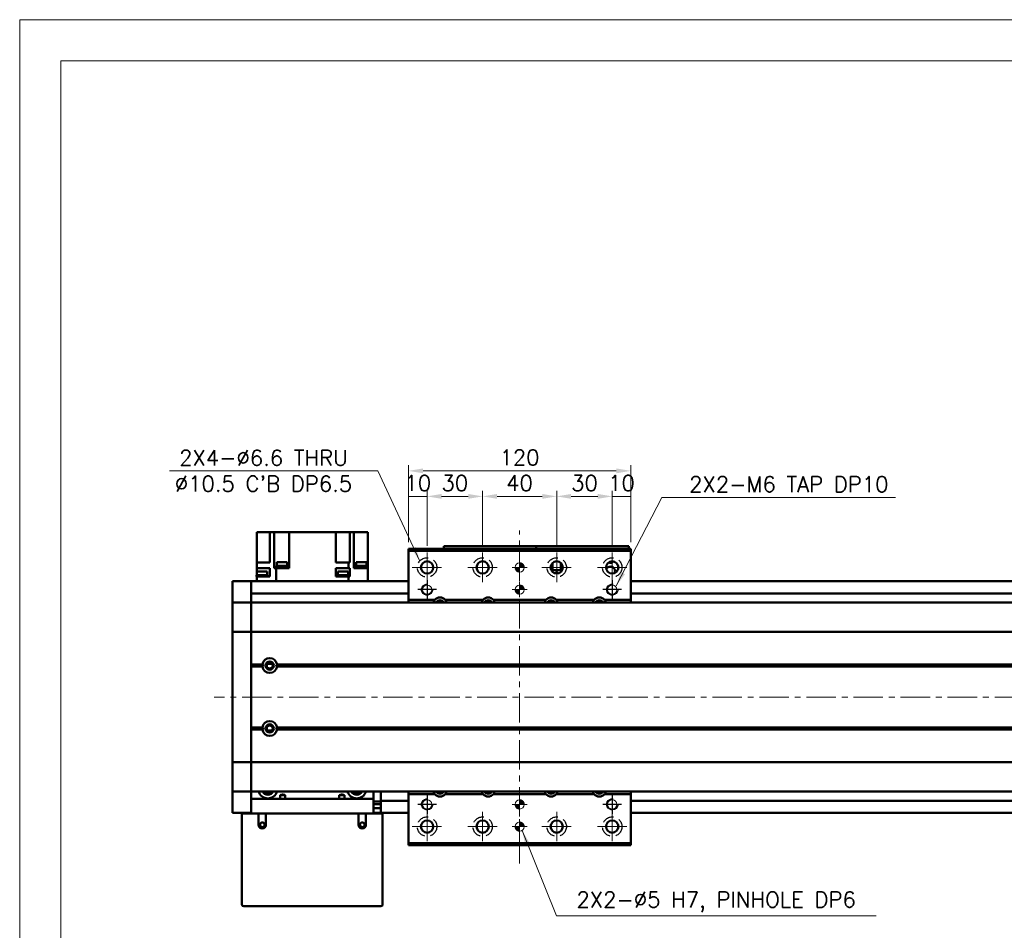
# Model space of a CAD drawing. Header units: millimetres. Extents: x 46891 to 50409, y 6223 to 9846.
# Tile 3 of 5: x 48547 to 49078, y 9354 to 9846. Entities that reach past the tile are written whole.
import ezdxf

# ---------------------------------------------------------------- set-up
doc = ezdxf.new("R2010")
doc.units = ezdxf.units.MM
doc.header["$LTSCALE"] = 0.5
doc.linetypes.add('CENTER', pattern=[50.8, 31.75, -6.35, 6.35, -6.35])
doc.linetypes.add('HIDDENX2', pattern=[19.05, 12.7, -6.35])
doc.layers.get('0').update_dxf_attribs({"lineweight": 20})
doc.layers.add('1', color=1, linetype='CENTER', lineweight=13)
doc.layers.add('외형선(ISO)', color=7, linetype='Continuous', lineweight=50)
doc.layers.add('2', color=2, linetype='HIDDENX2')
doc.layers.add('DIM', color=4, linetype='Continuous')
doc.styles.add('DSR TEXT', font='romans.shx', dxfattribs={"bigfont": 'whgtxt.shx'})
doc.styles.get("Standard").update_dxf_attribs({"font": 'romans.shx', "bigfont": 'whgtxt.shx'})
doc.dimstyles.new('DSR', dxfattribs={"dimscale": 2, "dimtxt": 3, "dimasz": 3, "dimexe": 0.5, "dimexo": 0.5, "dimgap": 0.5, "dimtad": 1, "dimdsep": 46, "dimtxsty": 'Standard', "dimcen": 2.5, "dimclrd": 4, "dimclre": 4, "dimclrt": 2, "dimadec": 0, "dimazin": 2, "dimtfac": 1, "dimtmove": 0, "dimatfit": 3, "dimfxl": 0, "dimlwd": -1, "dimlwe": -1, "dimarcsym": 0})

# ---------------------------------------------------------------- blocks, each defined once
blk = doc.blocks.new('A$C1C1952E1')
at = {"color": 1}
blk.add_lwpolyline([(0, 0), (420, 0), (420, 297), (0, 297)], close=True, dxfattribs=at)
at = {"color": 3}
blk.add_lwpolyline([(5, 5), (415, 5), (415, 292), (5, 292)], close=True, dxfattribs=at)
blk = doc.blocks.new('tap6')
blk.add_circle((0, 0), 2.5)
at = {"layer": 'DIM', "color": 1}
for p, q in [((-5.04, 0), (5.04, 0)), ((0, -5.04), (0, 5.04))]:
    blk.add_line(p, q, dxfattribs=at)
blk.add_arc((0, 0), 3, 263.303, 187.8802, dxfattribs=at)
blk = doc.blocks.new('A$C33E56CC6')
h = blk.add_hatch()
h.set_pattern_fill('ANSI31', color=256, style=0)
h.set_pattern_definition([(45, (-7065.45672, -6508.5399), (-0.0883883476, 0.0883883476), [])])
h.paths.add_polyline_path([(4, 6.5, 0.414214), (1.5, 4), (4, 4)])
h.paths.add_polyline_path([(6.5, 4), (4, 4), (4, 1.5, 0.414214)])
blk.add_circle((4, 4), 2.5)
at = {"layer": '1'}
for p, q in [((4, 0), (4, 8)), ((0, 4), (8, 4))]:
    blk.add_line(p, q, dxfattribs=at)
blk = doc.blocks.new('*D94')
at = {"color": 1, "linetype": 'ByBlock'}
for p, q in [((48756.68, 9564.01), (48756.68, 9591.77)), ((48766.68, 9588.77), (48756.68, 9588.77)), ((48766.68, 9562.01), (48766.68, 9591.77))]:
    blk.add_line(p, q, dxfattribs=at)
at = {"layer": 'Defpoints', "color": 0}
for p in [(48756.68, 9588.77), (48756.68, 9560.41), (48766.68, 9558.41)]:
    blk.add_point(p, dxfattribs=at)
at = {"color": 3, "insert": (48761.68, 9595.97), "char_height": 8.4, "attachment_point": 5, "style": 'DSR TEXT'}
blk.add_mtext('10', dxfattribs=at)
blk = doc.blocks.new('*D95')
at = {"color": 1, "linetype": 'ByBlock'}
for p, q in [((48766.68, 9562.01), (48766.68, 9591.77)), ((48788.88, 9588.77), (48774.48, 9588.77)), ((48796.68, 9562.01), (48796.68, 9591.77))]:
    blk.add_line(p, q, dxfattribs=at)
at = {"color": 1}
for points in [[(48774.48, 9590.07), (48774.48, 9587.47), (48766.68, 9588.77)], [(48788.88, 9590.07), (48788.88, 9587.47), (48796.68, 9588.77)]]:
    blk.add_solid(points, dxfattribs=at)
at = {"layer": 'Defpoints', "color": 0}
for p in [(48766.68, 9588.77), (48766.68, 9558.41), (48796.68, 9558.41)]:
    blk.add_point(p, dxfattribs=at)
at = {"color": 3, "insert": (48781.68, 9595.97), "char_height": 8.4, "attachment_point": 5, "style": 'DSR TEXT'}
blk.add_mtext('30', dxfattribs=at)
blk = doc.blocks.new('*D96')
at = {"color": 1, "linetype": 'ByBlock'}
for p, q in [((48796.68, 9562.01), (48796.68, 9591.77)), ((48804.48, 9588.77), (48828.88, 9588.77)), ((48836.68, 9562.01), (48836.68, 9591.77))]:
    blk.add_line(p, q, dxfattribs=at)
at = {"color": 1}
for points in [[(48804.48, 9590.07), (48804.48, 9587.47), (48796.68, 9588.77)], [(48828.88, 9590.07), (48828.88, 9587.47), (48836.68, 9588.77)]]:
    blk.add_solid(points, dxfattribs=at)
at = {"layer": 'Defpoints', "color": 0}
for p in [(48836.68, 9588.77), (48796.68, 9558.41), (48836.68, 9558.41)]:
    blk.add_point(p, dxfattribs=at)
at = {"color": 3, "insert": (48816.68, 9595.97), "char_height": 8.4, "attachment_point": 5, "style": 'DSR TEXT'}
blk.add_mtext('40', dxfattribs=at)
blk = doc.blocks.new('*D97')
at = {"color": 1, "linetype": 'ByBlock'}
for p, q in [((48836.68, 9562.01), (48836.68, 9591.77)), ((48844.48, 9588.77), (48858.88, 9588.77)), ((48866.68, 9562.01), (48866.68, 9591.77))]:
    blk.add_line(p, q, dxfattribs=at)
at = {"color": 1}
for points in [[(48844.48, 9590.07), (48844.48, 9587.47), (48836.68, 9588.77)], [(48858.88, 9590.07), (48858.88, 9587.47), (48866.68, 9588.77)]]:
    blk.add_solid(points, dxfattribs=at)
at = {"layer": 'Defpoints', "color": 0}
for p in [(48866.68, 9588.77), (48836.68, 9558.41), (48866.68, 9558.41)]:
    blk.add_point(p, dxfattribs=at)
at = {"color": 3, "insert": (48851.68, 9595.97), "char_height": 8.4, "attachment_point": 5, "style": 'DSR TEXT'}
blk.add_mtext('30', dxfattribs=at)
blk = doc.blocks.new('*D98')
at = {"color": 1, "linetype": 'ByBlock'}
for p, q in [((48866.68, 9562.01), (48866.68, 9591.77)), ((48866.68, 9588.77), (48876.68, 9588.77)), ((48876.68, 9564.01), (48876.68, 9591.77))]:
    blk.add_line(p, q, dxfattribs=at)
at = {"layer": 'Defpoints', "color": 0}
for p in [(48876.68, 9588.77), (48866.68, 9558.41), (48876.68, 9560.41)]:
    blk.add_point(p, dxfattribs=at)
at = {"color": 3, "insert": (48871.68, 9595.97), "char_height": 8.4, "attachment_point": 5, "style": 'DSR TEXT'}
blk.add_mtext('10', dxfattribs=at)
blk = doc.blocks.new('*D99')
at = {"color": 1, "linetype": 'ByBlock'}
for p, q in [((48756.68, 9564.01), (48756.68, 9605.57)), ((48876.68, 9564.01), (48876.68, 9605.57)), ((48868.88, 9602.57), (48764.48, 9602.57))]:
    blk.add_line(p, q, dxfattribs=at)
at = {"color": 1}
for points in [[(48764.48, 9603.87), (48764.48, 9601.27), (48756.68, 9602.57)], [(48868.88, 9603.87), (48868.88, 9601.27), (48876.68, 9602.57)]]:
    blk.add_solid(points, dxfattribs=at)
at = {"layer": 'Defpoints', "color": 0}
for p in [(48756.68, 9602.57), (48756.68, 9560.41), (48876.68, 9560.41)]:
    blk.add_point(p, dxfattribs=at)
at = {"color": 3, "insert": (48816.68, 9609.77), "char_height": 8.4, "attachment_point": 5, "style": 'DSR TEXT'}
blk.add_mtext('120', dxfattribs=at)

msp = doc.modelspace()

# ---------------------------------------------------------------- linework, layer by layer
at = {"layer": '1'}
for p, q in [((48816.68058, 9390.40642), (48816.68058, 9570.40642)), ((48766.68058, 9558.40642), (48766.68058, 9542.40642)), ((48796.68058, 9558.40642), (48796.68058, 9542.40642)), ((48836.68058, 9558.40642), (48836.68058, 9542.40642)), ((48866.68058, 9558.40642), (48866.68058, 9542.40642)), ((48758.68058, 9550.40642), (48774.68058, 9550.40642)), ((48788.68058, 9550.40642), (48804.68058, 9550.40642)), ((48828.68058, 9550.40642), (48844.68058, 9550.40642)), ((48858.68058, 9550.40642), (48874.68058, 9550.40642)), ((49571.68058, 9480.40641), (48651.68058, 9480.40641)), ((48766.68058, 9418.40642), (48766.68058, 9402.40642)), ((48796.68058, 9418.40642), (48796.68058, 9402.40642)), ((48836.68058, 9418.40642), (48836.68058, 9402.40642)), ((48866.68058, 9418.40642), (48866.68058, 9402.40642)), ((48758.68058, 9410.40642), (48774.68058, 9410.40642)), ((48788.68058, 9410.40642), (48804.68058, 9410.40642)), ((48828.68058, 9410.40642), (48844.68058, 9410.40642)), ((48858.68058, 9410.40642), (48874.68058, 9410.40642))]:
    msp.add_line(p, q, dxfattribs=at)
at = {"layer": '2'}
for centre in [(48766.68058, 9550.40642), (48796.68058, 9550.40642), (48836.68058, 9550.40642), (48866.68058, 9550.40642), (48766.68058, 9410.40642), (48796.68058, 9410.40642), (48836.68058, 9410.40642), (48866.68058, 9410.40642)]:
    msp.add_circle(centre, 5.25, dxfattribs=at)
at = {"layer": '외형선(ISO)'}
for p, q in [((48678.18058, 9569.50641), (48674.68058, 9569.50641)), ((48674.68058, 9553.00641), (48674.68058, 9569.50641)), ((48678.18058, 9569.50641), (48681.68058, 9569.50641)), ((48681.68058, 9569.50641), (48684.17251, 9569.50641)), ((48681.68058, 9553.00641), (48681.68058, 9569.50641)), ((48688.68058, 9569.50641), (48684.17251, 9569.50641)), ((48684.17251, 9550.00641), (48684.17251, 9569.50641)), ((48688.68058, 9569.50641), (48692.18058, 9569.50641)), ((48692.18058, 9550.00641), (48692.18058, 9569.50641)), ((48717.48058, 9569.50641), (48692.18058, 9569.50641)), ((48717.48058, 9569.50641), (48717.48058, 9553.00641)), ((48717.48058, 9569.50641), (48720.98058, 9569.50641)), ((48724.95921, 9569.50641), (48720.98058, 9569.50641)), ((48724.95921, 9553.00641), (48724.95921, 9569.50641)), ((48724.95921, 9569.50641), (48727.18058, 9569.50641)), ((48727.18058, 9550.00641), (48727.18058, 9569.50641)), ((48727.18058, 9569.50641), (48730.68058, 9569.50641)), ((48734.68058, 9569.50641), (48730.68058, 9569.50641)), ((48734.68058, 9550.00641), (48734.68058, 9569.50641)), ((48775.68058, 9561.90639), (48775.68058, 9561.90637)), ((48775.68058, 9561.90639), (48825.68058, 9561.90639)), ((48775.68058, 9560.40642), (48775.68058, 9561.90637)), ((48778.68058, 9561.90636), (48822.68058, 9561.90636)), ((48825.68058, 9561.90639), (48825.68058, 9561.90637)), ((48825.68058, 9561.90639), (48875.68058, 9561.90639)), ((48825.68058, 9561.90639), (48825.68058, 9561.90637)), ((48825.68058, 9561.90637), (48825.68058, 9560.40642)), ((48825.68058, 9560.40642), (48825.68058, 9561.90637)), ((48825.68058, 9561.90637), (48825.68058, 9560.40642)), ((48825.68058, 9560.40642), (48825.68058, 9561.90637)), ((48828.68058, 9561.90636), (48872.68058, 9561.90636)), ((48875.68058, 9561.90637), (48875.68058, 9560.40642)), ((48756.68058, 9560.40642), (48756.68058, 9559.40642)), ((48756.68058, 9560.40642), (48876.68058, 9560.40642)), ((48756.68058, 9559.40642), (48756.68058, 9532.90642)), ((48876.68058, 9559.40642), (48756.68058, 9559.40642)), ((48876.68058, 9559.40642), (48876.68058, 9560.40642)), ((48876.68058, 9532.90642), (48876.68058, 9559.40642)), ((48674.68058, 9553.00641), (48674.68058, 9550.00641)), ((48680.24056, 9553.00641), (48674.68058, 9553.00641)), ((48680.24056, 9553.00641), (48681.68058, 9553.00641)), ((48691.38462, 9550.50641), (48685.38462, 9550.50641)), ((48685.38462, 9550.00641), (48685.38462, 9550.50641)), ((48691.33462, 9551.20641), (48685.43462, 9551.20641)), ((48685.43462, 9550.50641), (48685.43462, 9551.20641)), ((48691.18462, 9553.20641), (48685.58462, 9553.20641)), ((48685.58462, 9551.20641), (48685.58462, 9553.20641)), ((48691.18462, 9551.20641), (48691.18462, 9553.20641)), ((48691.33462, 9550.50641), (48691.33462, 9551.20641)), ((48691.38462, 9550.00641), (48691.38462, 9550.50641)), ((48724.23995, 9553.00641), (48717.48058, 9553.00641)), ((48724.23995, 9550.00641), (48724.23995, 9553.00641)), ((48724.63926, 9553.00641), (48724.23995, 9553.00641)), ((48724.63926, 9553.00641), (48724.95921, 9553.00641)), ((48734.16929, 9550.50641), (48728.16929, 9550.50641)), ((48728.16929, 9550.00641), (48728.16929, 9550.50641)), ((48734.11929, 9551.20641), (48728.21929, 9551.20641)), ((48728.21929, 9550.50641), (48728.21929, 9551.20641)), ((48733.96929, 9553.20641), (48728.36929, 9553.20641)), ((48728.36929, 9551.20641), (48728.36929, 9553.20641)), ((48733.96929, 9551.20641), (48733.96929, 9553.20641)), ((48734.11929, 9550.50641), (48734.11929, 9551.20641)), ((48734.16929, 9550.00641), (48734.16929, 9550.50641)), ((48833.68058, 9549.03164), (48833.68058, 9551.78119)), ((48834.18058, 9552.56048), (48834.18058, 9548.9064)), ((48834.48058, 9548.9064), (48834.48058, 9552.86609)), ((48838.88058, 9552.86609), (48838.88058, 9548.9064)), ((48839.18058, 9548.9064), (48839.18058, 9552.56048)), ((48839.68058, 9549.03164), (48839.68058, 9551.78119)), ((48680.54567, 9546.20641), (48674.64567, 9546.20641)), ((48674.64567, 9545.50641), (48674.64567, 9546.20641)), ((48674.64567, 9545.50641), (48674.68058, 9545.50641)), ((48674.68058, 9550.00641), (48674.68058, 9546.20641)), ((48674.68058, 9550.00641), (48680.24056, 9550.00641)), ((48680.24056, 9545.50641), (48674.68058, 9545.50641)), ((48674.68058, 9542.90641), (48674.68058, 9545.50641)), ((48680.39567, 9548.20641), (48674.79567, 9548.20641)), ((48674.79567, 9546.20641), (48674.79567, 9548.20641)), ((48681.68058, 9550.00641), (48680.24056, 9550.00641)), ((48680.24056, 9545.50641), (48681.68058, 9545.50641)), ((48680.39567, 9546.20641), (48680.39567, 9548.20641)), ((48680.54567, 9545.50641), (48680.54567, 9546.20641)), ((48681.68058, 9545.50641), (48681.68058, 9550.00641)), ((48684.17251, 9550.00641), (48684.72191, 9550.00641)), ((48685.12122, 9550.00641), (48684.72191, 9550.00641)), ((48685.12122, 9542.90641), (48685.12122, 9550.00641)), ((48692.18058, 9550.00641), (48685.12122, 9550.00641)), ((48717.48058, 9550.00641), (48724.23995, 9550.00641)), ((48717.48058, 9550.00641), (48717.48058, 9545.50641)), ((48720.8908, 9545.50641), (48717.48058, 9545.50641)), ((48724.29334, 9546.20641), (48718.39334, 9546.20641)), ((48718.39334, 9545.50641), (48718.39334, 9546.20641)), ((48724.14334, 9548.20641), (48718.54334, 9548.20641)), ((48718.54334, 9546.20641), (48718.54334, 9548.20641)), ((48720.8908, 9545.50641), (48721.79587, 9545.50641)), ((48724.23995, 9545.50641), (48721.79587, 9545.50641)), ((48724.14334, 9546.20641), (48724.14334, 9548.20641)), ((48724.23995, 9550.00641), (48724.63926, 9550.00641)), ((48724.63926, 9545.50641), (48724.23995, 9545.50641)), ((48724.23995, 9542.90641), (48724.23995, 9545.50641)), ((48724.29334, 9545.50641), (48724.29334, 9546.20641)), ((48724.95921, 9550.00641), (48724.63926, 9550.00641)), ((48724.63926, 9545.50641), (48724.95921, 9545.50641)), ((48724.95921, 9545.50641), (48724.95921, 9550.00641)), ((48727.18058, 9550.00641), (48729.12061, 9550.00641)), ((48734.68058, 9550.00641), (48729.12061, 9550.00641)), ((48734.68058, 9542.90641), (48734.68058, 9550.00641)), ((48734.7155, 9546.20641), (48734.68058, 9546.20641)), ((48734.68058, 9545.50641), (48734.7155, 9545.50641)), ((48734.7155, 9545.50641), (48734.7155, 9546.20641)), ((48834.18058, 9548.9064), (48833.74121, 9548.9064)), ((48839.61995, 9548.90638), (48833.74122, 9548.90638)), ((48834.18058, 9548.9064), (48834.48058, 9548.9064)), ((48838.88058, 9548.9064), (48834.48058, 9548.9064)), ((48836.08058, 9547.50638), (48836.28058, 9547.50638)), ((48836.26759, 9547.13236), (48836.08058, 9547.50638)), ((48836.28058, 9547.90638), (48837.08058, 9547.90638)), ((48836.28058, 9547.50638), (48836.28058, 9547.90638)), ((48837.08058, 9547.90638), (48837.08058, 9547.50638)), ((48837.08058, 9547.50638), (48837.28058, 9547.50638)), ((48837.28058, 9547.50638), (48837.09357, 9547.13236)), ((48838.88058, 9548.9064), (48839.18058, 9548.9064)), ((48839.61996, 9548.9064), (48839.18058, 9548.9064)), ((48661.68058, 9539.90641), (48661.68058, 9542.90641)), ((48671.68058, 9542.90641), (48661.68058, 9542.90641)), ((48661.68058, 9539.90641), (48661.68058, 9538.04625)), ((48671.68058, 9539.90641), (48671.68058, 9542.90641)), ((48756.68058, 9542.90641), (48671.68058, 9542.90641)), ((48671.68058, 9542.90641), (48671.68058, 9539.90641)), ((48671.68058, 9539.90641), (48671.68058, 9538.04625)), ((48671.68058, 9538.04625), (48671.68058, 9539.90641)), ((49551.68058, 9542.90641), (48876.68058, 9542.90641)), ((48661.68058, 9538.04625), (48661.68058, 9537.13829)), ((48661.68058, 9537.13829), (48661.68058, 9531.86662)), ((48671.68058, 9537.13829), (48671.68058, 9538.04625)), ((48671.68058, 9531.86662), (48671.68058, 9537.13829)), ((48756.68058, 9536.40641), (48671.68058, 9536.40641)), ((49551.68058, 9536.40641), (48876.68058, 9536.40641)), ((48661.68058, 9531.86662), (48661.68058, 9531.40641)), ((48661.68058, 9528.69791), (48661.68058, 9531.40641)), ((48671.68058, 9531.40641), (48661.68058, 9531.40641)), ((48671.68058, 9531.40641), (48671.68058, 9531.86662)), ((48671.68058, 9531.40641), (48671.68058, 9528.69791)), ((48671.68058, 9528.69791), (48671.68058, 9531.40641)), ((48671.68058, 9531.40641), (49551.68058, 9531.40641)), ((48770.8855, 9532.90642), (48756.68058, 9532.90642)), ((48756.68058, 9532.90642), (48756.68058, 9531.40641)), ((48796.8855, 9532.90642), (48776.47567, 9532.90642)), ((48830.8855, 9532.90642), (48802.47567, 9532.90642)), ((48856.8855, 9532.90642), (48836.47567, 9532.90642)), ((48876.68058, 9532.90642), (48862.47567, 9532.90642)), ((48876.68058, 9531.40641), (48876.68058, 9532.90642)), ((48661.68058, 9516.09791), (48661.68058, 9528.69791)), ((48671.68058, 9528.69791), (48671.68058, 9516.09791)), ((48671.68058, 9516.09791), (48671.68058, 9528.69791)), ((48661.68058, 9516.09791), (48661.68058, 9515.63382)), ((48661.68058, 9513.63382), (48661.68058, 9515.63382)), ((48671.68058, 9515.63382), (48661.68058, 9515.63382)), ((48661.68058, 9513.63382), (48661.68058, 9447.179)), ((48671.68058, 9515.63382), (48671.68058, 9516.09791)), ((48671.68058, 9516.09791), (48671.68058, 9515.63382)), ((48671.68058, 9515.63382), (48671.68058, 9513.63382)), ((48671.68058, 9513.63382), (48671.68058, 9515.63382)), ((48671.68058, 9515.63382), (49551.68058, 9515.63382)), ((48671.68058, 9447.179), (48671.68058, 9513.63382)), ((48671.68058, 9513.63382), (48671.68058, 9497.90641)), ((48671.68058, 9497.90641), (48677.71196, 9497.90641)), ((48671.68058, 9497.40641), (48678.18058, 9497.40641)), ((48671.68058, 9496.90641), (48677.71196, 9496.90641)), ((48671.68058, 9496.90641), (48671.68058, 9463.90641)), ((48682.95638, 9498.40641), (48680.40479, 9498.40641)), ((48685.18058, 9497.40641), (49538.18058, 9497.40641)), ((48685.64921, 9497.90641), (49537.71196, 9497.90641)), ((48685.64921, 9496.90641), (49537.71196, 9496.90641)), ((48671.68058, 9463.90641), (48677.71196, 9463.90641)), ((48671.68058, 9463.40641), (48678.18058, 9463.40641)), ((48671.68058, 9462.90641), (48677.71196, 9462.90641)), ((48671.68058, 9462.90641), (48671.68058, 9447.179)), ((48682.95638, 9462.40641), (48680.40479, 9462.40641)), ((48685.18058, 9463.40641), (49538.18058, 9463.40641)), ((48685.64921, 9463.90641), (49537.71196, 9463.90641)), ((48685.64921, 9462.90641), (49537.71196, 9462.90641)), ((48661.68058, 9445.179), (48661.68058, 9447.179)), ((48661.68058, 9445.179), (48661.68058, 9444.71491)), ((48671.68058, 9445.179), (48661.68058, 9445.179)), ((48661.68058, 9432.11491), (48661.68058, 9444.71491)), ((48671.68058, 9447.179), (48671.68058, 9445.179)), ((48671.68058, 9445.179), (48671.68058, 9447.179)), ((48671.68058, 9444.71491), (48671.68058, 9445.179)), ((48671.68058, 9445.179), (48671.68058, 9444.71491)), ((48671.68058, 9445.179), (49551.68058, 9445.179)), ((48671.68058, 9444.71491), (48671.68058, 9432.11491)), ((48671.68058, 9432.11491), (48671.68058, 9444.71491)), ((48661.68058, 9429.40641), (48661.68058, 9432.11491)), ((48661.68058, 9429.40641), (48661.68058, 9428.94621)), ((48671.68058, 9429.40641), (48661.68058, 9429.40641)), ((48661.68058, 9428.94621), (48661.68058, 9423.67454)), ((48671.68058, 9432.11491), (48671.68058, 9429.40641)), ((48671.68058, 9429.40641), (48671.68058, 9432.11491)), ((48671.68058, 9429.40641), (48671.68058, 9425.40641)), ((48671.68058, 9429.40641), (49551.68058, 9429.40641)), ((48737.68058, 9425.40641), (48737.68058, 9429.40641)), ((48741.68058, 9428.40641), (48741.68058, 9429.40641)), ((48741.68058, 9424.40641), (48741.68058, 9428.40641)), ((48756.68058, 9429.40641), (48756.68058, 9427.90642)), ((48756.68058, 9427.90642), (48770.8855, 9427.90642)), ((48756.68058, 9427.90642), (48756.68058, 9401.40642)), ((48776.47567, 9427.90642), (48796.8855, 9427.90642)), ((48802.47567, 9427.90642), (48830.8855, 9427.90642)), ((48836.47567, 9427.90642), (48856.8855, 9427.90642)), ((48862.47567, 9427.90642), (48876.68058, 9427.90642)), ((48876.68058, 9427.90642), (48876.68058, 9429.40641)), ((48876.68058, 9401.40642), (48876.68058, 9427.90642)), ((48661.68058, 9423.67454), (48661.68058, 9422.76658)), ((48661.68058, 9422.76658), (48661.68058, 9420.90641)), ((48671.68058, 9425.40641), (48737.68058, 9425.40641)), ((48671.68058, 9417.40641), (48671.68058, 9425.40641)), ((48690.11035, 9427.40641), (48687.25082, 9427.40641)), ((48687.25082, 9427.40641), (48687.25082, 9425.40641)), ((48690.11035, 9425.40641), (48690.11035, 9427.40641)), ((48722.11035, 9427.40641), (48719.25082, 9427.40641)), ((48719.25082, 9427.40641), (48719.25082, 9425.40641)), ((48722.11035, 9425.40641), (48722.11035, 9427.40641)), ((48737.68058, 9425.40641), (48737.68058, 9417.40641)), ((48737.68058, 9423.90222), (48741.68058, 9423.90222)), ((48741.68058, 9422.60641), (48737.68058, 9422.60641)), ((48741.68058, 9424.40641), (48741.68058, 9423.40641)), ((48756.68058, 9424.40641), (48741.68058, 9424.40641)), ((48741.68058, 9420.90641), (48741.68058, 9423.40641)), ((49551.68058, 9424.40641), (48876.68058, 9424.40641)), ((48661.68058, 9417.90641), (48661.68058, 9420.90641)), ((48671.68058, 9417.90641), (48661.68058, 9417.90641)), ((48667.68058, 9417.40641), (48666.68058, 9417.40641)), ((48666.68058, 9368.40641), (48666.68058, 9417.40641)), ((48675.68058, 9417.40641), (48667.68058, 9417.40641)), ((48679.68058, 9417.40641), (48675.68058, 9417.40641)), ((48675.68058, 9417.40641), (48675.68058, 9411.40641)), ((48679.68058, 9411.40641), (48679.68058, 9417.40641)), ((48729.68058, 9417.40641), (48679.68058, 9417.40641)), ((48733.68058, 9417.40641), (48729.68058, 9417.40641)), ((48729.68058, 9417.40641), (48729.68058, 9411.40641)), ((48733.68058, 9411.40641), (48733.68058, 9417.40641)), ((48741.68058, 9417.40641), (48733.68058, 9417.40641)), ((48741.68058, 9420.30641), (48737.68058, 9420.30641)), ((48741.68058, 9417.90641), (48737.68058, 9417.90641)), ((48741.68058, 9420.90641), (48741.68058, 9417.90641)), ((48756.68058, 9417.90641), (48741.68058, 9417.90641)), ((48742.68058, 9417.40641), (48741.68058, 9417.40641)), ((48742.68058, 9417.40641), (48742.68058, 9368.40641)), ((49551.68058, 9417.90641), (48876.68058, 9417.90641)), ((48756.68058, 9401.40642), (48756.68058, 9400.40642)), ((48756.68058, 9401.40642), (48876.68058, 9401.40642)), ((48876.68058, 9400.40642), (48876.68058, 9401.40642)), ((48756.68058, 9400.40642), (48876.68058, 9400.40642)), ((48741.68058, 9367.40641), (48667.68058, 9367.40641))]:
    msp.add_line(p, q, dxfattribs=at)
for centre, radius in [((48766.68058, 9550.40642), 3.3), ((48796.68058, 9550.40642), 3.3), ((48836.68058, 9550.40642), 3.3), ((48866.68058, 9550.40642), 3.3), ((48681.68058, 9497.40641), 2.25), ((48681.68058, 9497.40641), 1.621), ((48681.68058, 9463.40641), 2.25), ((48681.68058, 9463.40641), 1.621), ((48677.68058, 9411.40641), 1.2295), ((48731.68058, 9411.40641), 1.2295), ((48766.68058, 9410.40642), 3.3), ((48796.68058, 9410.40642), 3.3), ((48836.68058, 9410.40642), 3.3), ((48866.68058, 9410.40642), 3.3)]:
    msp.add_circle(centre, radius, dxfattribs=at)
for centre, radius, start, end in [((48865.68058, 9548.40641), 2.5, 335.2803704, 151.5896844), ((48865.68058, 9555.40641), 2.5, 248.2191635, 314.4007317), ((48773.68058, 9530.40642), 3.75, 41.8103149, 138.1896851), ((48799.68058, 9530.40642), 3.75, 41.8103149, 138.1896851), ((48833.68058, 9530.40642), 3.75, 41.8103149, 138.1896851), ((48859.68058, 9530.40642), 3.75, 41.8103149, 138.1896851), ((48773.68058, 9530.40642), 3.75, 138.1896853, 164.5340373), ((48773.68058, 9530.40642), 2.25, 26.3877153, 153.6122847), ((48773.68058, 9530.40642), 2, 29.9999015, 150.0000985), ((48773.68058, 9530.40642), 3.75, 15.4659627, 41.8103147), ((48799.68058, 9530.40642), 3.75, 138.1896853, 164.5340373), ((48799.68058, 9530.40642), 2.25, 26.3877153, 153.6122847), ((48799.68058, 9530.40642), 2, 29.9999015, 150.0000985), ((48799.68058, 9530.40642), 3.75, 15.4659627, 41.8103147), ((48833.68058, 9530.40642), 3.75, 138.1896853, 164.5340373), ((48833.68058, 9530.40642), 2.25, 26.3877153, 153.6122847), ((48833.68058, 9530.40642), 2, 29.9999015, 150.0000985), ((48833.68058, 9530.40642), 3.75, 15.4659627, 41.8103147), ((48859.68058, 9530.40642), 3.75, 138.1896853, 164.5340373), ((48859.68058, 9530.40642), 2.25, 26.3877153, 153.6122847), ((48859.68058, 9530.40642), 2, 29.9999015, 150.0000985), ((48859.68058, 9530.40642), 3.75, 15.4659627, 41.8103147), ((48681.68058, 9497.40641), 4, 7.1807557, 172.8192443), ((48681.68058, 9497.40641), 4, 187.1807558, 352.8192442), ((48681.68058, 9463.40641), 4, 7.1807558, 172.8192442), ((48681.68058, 9463.40641), 4, 187.1807558, 352.8192442), ((48680.68058, 9430.90641), 5.25, 196.6015494, 343.3984506), ((48680.68058, 9430.90641), 3.3, 207.0356914, 332.9643086), ((48680.68058, 9430.90641), 2.4585, 217.5987674, 322.4012326), ((48728.68058, 9430.90641), 5.25, 196.6015494, 343.3984506), ((48728.68058, 9430.90641), 3.3, 207.0356914, 332.9643086), ((48728.68058, 9430.90641), 2.4585, 217.5987674, 322.4012326), ((48773.68058, 9430.40642), 3.75, 195.4660572, 221.8103147), ((48773.68058, 9430.40642), 3.75, 221.8103149, 318.1896851), ((48773.68058, 9430.40642), 2.25, 206.3878847, 333.6121153), ((48773.68058, 9430.40642), 2, 210.0000986, 329.9999014), ((48773.68058, 9430.40642), 3.75, 318.1896853, 344.5339428), ((48799.68058, 9430.40642), 3.75, 195.4660572, 221.8103147), ((48799.68058, 9430.40642), 3.75, 221.8103149, 318.1896851), ((48799.68058, 9430.40642), 2.25, 206.3878847, 333.6121153), ((48799.68058, 9430.40642), 2, 210.0000986, 329.9999014), ((48799.68058, 9430.40642), 3.75, 318.1896853, 344.5339428), ((48833.68058, 9430.40642), 3.75, 195.4660572, 221.8103147), ((48833.68058, 9430.40642), 3.75, 221.8103149, 318.1896851), ((48833.68058, 9430.40642), 2.25, 206.3878847, 333.6121153), ((48833.68058, 9430.40642), 2, 210.0000986, 329.9999014), ((48833.68058, 9430.40642), 3.75, 318.1896853, 344.5339428), ((48859.68058, 9430.40642), 3.75, 195.4660572, 221.8103147), ((48859.68058, 9430.40642), 3.75, 221.8103149, 318.1896851), ((48859.68058, 9430.40642), 2.25, 206.3878847, 333.6121153), ((48859.68058, 9430.40642), 2, 210.0000986, 329.9999014), ((48859.68058, 9430.40642), 3.75, 318.1896853, 344.5339428), ((48677.68058, 9411.40641), 2, 180, 0), ((48731.68058, 9411.40641), 2, 180, 0), ((48667.68058, 9368.40641), 1, 180, 270), ((48741.68058, 9368.40641), 1, 270, 0)]:
    msp.add_arc(centre, radius, start, end, dxfattribs=at)
at = {"layer": '외형선(ISO)', "extrusion": (0, 0, -1)}
for centre, major_axis, start_param, end_param in [((48778.68058, 9561.90637), (-3, 0), 4.712785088, 6.28397751), ((48822.68058, 9561.90637), (3, 0), 0.00039601, 1.570796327), ((48828.68058, 9561.90637), (-3, 0), 4.712605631, 6.283618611), ((48828.68058, 9561.90637), (-3, 0), 4.712460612, 6.283328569), ((48872.68058, 9561.90637), (3, 0), 0.000216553, 1.570796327)]:
    msp.add_ellipse(centre, major_axis=major_axis, ratio=0.00001, start_param=start_param, end_param=end_param, dxfattribs=at)
at = {"layer": '외형선(ISO)'}
for points in [[(48677.71196, 9497.90641), (48677.94627, 9497.64073), (48678.18058, 9497.40641)], [(48678.18058, 9497.40641), (48677.94627, 9497.1721), (48677.71196, 9496.90641)], [(48685.18058, 9497.40641), (48685.4149, 9497.64073), (48685.64921, 9497.90641)], [(48685.64921, 9496.90641), (48685.4149, 9497.1721), (48685.18058, 9497.40641)], [(48677.71196, 9463.90641), (48677.94627, 9463.64073), (48678.18058, 9463.40641)], [(48678.18058, 9463.40641), (48677.94627, 9463.1721), (48677.71196, 9462.90641)], [(48685.18058, 9463.40641), (48685.4149, 9463.64073), (48685.64921, 9463.90641)], [(48685.64921, 9462.90641), (48685.4149, 9463.1721), (48685.18058, 9463.40641)]]:
    msp.add_open_spline(points, degree=2, dxfattribs=at)
for points in [[(48690.11035, 9427.40641), (48688.68058, 9427.90602), (48687.25082, 9427.40641)], [(48722.11035, 9427.40641), (48720.68058, 9427.90602), (48719.25082, 9427.40641)]]:
    msp.add_rational_spline(points, [1, 1.22925, 1], degree=2, dxfattribs=at)

# ---------------------------------------------------------------- block references
at = {"xscale": 4.435236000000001, "yscale": 4.435236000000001, "zscale": 4.435236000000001}
msp.add_blockref('A$C1C1952E1', (48546.67132, 8528.99552), dxfattribs=at)
at = {"xscale": -1}
for name, p, rotation in [('A$C33E56CC6', (48812.68058, 9554.40641), 180), ('tap6', (48766.68058, 9538.40642), 90), ('A$C33E56CC6', (48812.68058, 9542.40641), 180), ('tap6', (48866.68058, 9538.40642), 90), ('tap6', (48766.68058, 9422.40642), 90), ('A$C33E56CC6', (48812.68058, 9426.40641), 180), ('tap6', (48866.68058, 9422.40642), 90), ('A$C33E56CC6', (48812.68058, 9414.40641), 180)]:
    msp.add_blockref(name, p, dxfattribs=dict(at, rotation=rotation))

# ---------------------------------------------------------------- texts
at = {"color": 3, "char_height": 8.4, "style": 'DSR TEXT'}
for s, insert, attachment_point in [("2X4-%%C6.6 THRU\\P%%C10.5 C'B DP6.5", (48678.38812, 9602.59183), 5), ('2X2-M6 TAP DP10', (48961.97212, 9595.33265), 5), ('2X2-%%C5 H7, PINHOLE DP6', (48847.31978, 9375.2052), 1)]:
    msp.add_mtext(s, dxfattribs=dict(at, insert=insert, attachment_point=attachment_point))

# ---------------------------------------------------------------- dimensions: what is measured, and where the dimension line sits
for base, p1, p2, picture, middle in [((48756.68058, 9602.56729), (48876.68058, 9560.40642), (48756.68058, 9560.40642), '*D99', (48816.68058, 9609.76729)), ((48756.68058, 9588.76534), (48766.68058, 9558.40642), (48756.68058, 9560.40642), '*D94', (48761.68058, 9595.96534)), ((48766.68058, 9588.76534), (48796.68058, 9558.40642), (48766.68058, 9558.40642), '*D95', (48781.68058, 9595.96534)), ((48836.68058, 9588.76534), (48796.68058, 9558.40642), (48836.68058, 9558.40642), '*D96', (48816.68058, 9595.96534)), ((48866.68058, 9588.76534), (48836.68058, 9558.40642), (48866.68058, 9558.40642), '*D97', (48851.68058, 9595.96534)), ((48876.68058, 9588.76534), (48866.68058, 9558.40642), (48876.68058, 9560.40642), '*D98', (48871.68058, 9595.96534))]:
    dim = msp.add_linear_dim(base=base, p1=p1, p2=p2, dimstyle='DSR', override={"dimscale": 3, "dimtxt": 2.8, "dimasz": 2.600136, "dimexe": 1, "dimexo": 1.2, "dimgap": 1, "dimdec": 4, "dimtxsty": 'DSR TEXT', "dimclrd": 1, "dimclre": 1, "dimclrt": 3, "dimtdec": 4, "dimtix": 1})
    dim.commit()
    dim.dimension.update_dxf_attribs({"geometry": picture, "text_midpoint": middle})

# ---------------------------------------------------------------- leaders
at = {"annotation_type": 0, "has_hookline": 1}
for points, hookline_direction, text_width in [([(48762.72827, 9553.8621), (48740.01352, 9602.50761), (48732.21312, 9602.50761)], 1, 101.65), ([(48868.88218, 9540.4443), (48893.54671, 9588.13265), (48901.34712, 9588.13265)], 0, 115.25), ([(48818.00783, 9408.28782), (48836.51937, 9362.2052), (48844.31978, 9362.2052)], 0, 161.875)]:
    msp.add_leader(points, dimstyle='DSR', override={"dimscale": 3, "dimtxt": 2.8, "dimasz": 2.600136, "dimexe": 1, "dimexo": 1.2, "dimgap": 1, "dimdec": 4, "dimtxsty": 'DSR TEXT', "dimclrd": 1, "dimclre": 1, "dimclrt": 3, "dimtdec": 4, "dimtix": 1}, dxfattribs=dict(at, hookline_direction=hookline_direction, text_width=text_width))

doc.saveas('drawing.dxf')
